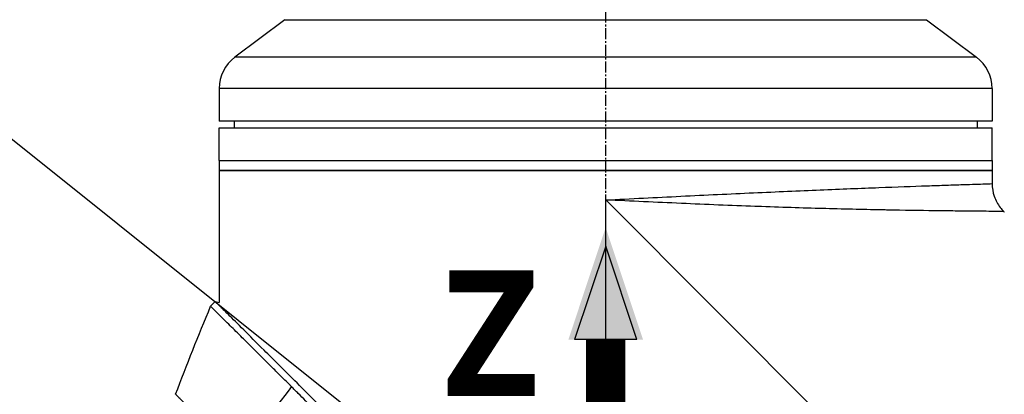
# Model space of a CAD drawing. Header units: millimetres. Extents: x 0 to 4378, y 0 to 2376.
# Tile 106 of 256: x 1407 to 1558, y 805 to 862. Entities that reach past the tile are written whole.
import ezdxf

# ---------------------------------------------------------------- set-up
doc = ezdxf.new("R2010")
doc.units = ezdxf.units.MM
doc.header["$LTSCALE"] = 0.2
doc.linetypes.add('CENTER2', pattern=[1.125, 0.75, -0.125, 0.125, -0.125])
for name, color, linetype in [('02_Center Line', 1, 'CENTER2'), ('07_Special Line2', 76, 'Continuous'), ('12_Before Rev.Num.', 5, 'Continuous')]:
    doc.layers.add(name, color=color, linetype=linetype)
doc.layers.add('14_Mark', color=7, linetype='Continuous', true_color=0xe03c31)
doc.styles.add('Rainbow-5.0 Style', font='malgunsl.ttf')
doc.dimstyles.new('Rainbow-5.0 Style', dxfattribs={"dimtxt": 4, "dimasz": 2.5, "dimexe": 1, "dimexo": 1, "dimgap": 1, "dimtad": 1, "dimdsep": 46, "dimtxsty": 'Rainbow-5.0 Style', "dimcen": 0, "dimclrd": 251, "dimclre": 251, "dimclrt": 7, "dimazin": 3, "dimtp": 0.1, "dimtm": 0.1, "dimtfac": 0.61, "dimtmove": 0, "dimatfit": 3, "dimfxl": 1, "dimlwd": -1, "dimlwe": -1, "dimarcsym": 1})

# ---------------------------------------------------------------- blocks, each defined once
blk = doc.blocks.new('*D153')
at = {"color": 251, "linetype": 'ByBlock', "transparency": 16777216}
for p, q in [((1496.65, 979.96), (1496.65, 952.29)), ((1645.05, 826.01), (1645.05, 960.29)), ((1506.65, 956.29), (1635.05, 956.29))]:
    blk.add_line(p, q, dxfattribs=at)
at = {"color": 251, "transparency": 16777216}
for points in [[(1506.65, 957.96), (1506.65, 954.62), (1496.65, 956.29)], [(1635.05, 957.96), (1635.05, 954.62), (1645.05, 956.29)]]:
    blk.add_solid(points, dxfattribs=at)
at = {"layer": 'Defpoints', "color": 0, "transparency": 16777216}
for p in [(1496.65, 983.96), (1645.05, 956.29), (1645.05, 822.01)]:
    blk.add_point(p, dxfattribs=at)
at = {"color": 7, "transparency": 16777216, "insert": (1570.85, 968.61), "char_height": 16, "attachment_point": 5, "style": 'Rainbow-5.0 Style'}
blk.add_mtext('148.4', dxfattribs=at)
blk = doc.blocks.new('Blk$A47R2-4W24B')
for p, q in [((-197.4, 259.9), (-205, 254.2)), ((-197.4, 259.9), (-99.4, 259.9)), ((-99.4, 259.9), (-91.8, 254.2)), ((-91.8, 254.2), (-205, 254.2)), ((-89.4, 249.4), (-207.4, 249.4)), ((-207.4, 249.4), (-207.4, 244.4)), ((-89.4, 249.4), (-89.4, 244.4)), ((-89.4, 244.4), (-207.4, 244.4)), ((-205.1, 244.4), (-205.11, 243.4)), ((-91.7, 244.4), (-91.69, 243.4)), ((-207.4, 243.4), (-89.4, 243.4)), ((-207.4, 238.4), (-207.4, 243.4)), ((-89.4, 238.4), (-89.4, 243.4)), ((-207.4, 238.4), (-89.4, 238.4)), ((-207.4, 238.4), (-207.4, 236.9)), ((-207.4, 238.4), (-89.4, 238.4)), ((-89.4, 238.4), (-89.4, 236.9)), ((-89.4, 236.9), (-207.4, 236.9)), ((-207.4, 236.9), (-207.4, 233.9)), ((-207.4, 236.9), (-89.4, 236.9)), ((-89.4, 236.9), (-89.4, 234.89)), ((-93.4, 234.76), (-93.4, 234.76)), ((-207.4, 233.4), (-207.4, 216.73)), ((-148.4, 169.2), (-148.4, 232.4)), ((-148.4, 232.4), (-85.2, 169.2)), ((-129.21, 231.55), (-129.21, 231.55)), ((-127.67, 231.49), (-127.67, 231.49)), ((-87.64, 230.64), (-87.54, 230.54)), ((-208, 216.89), (-208.71, 216.18)), ((-208, 216.89), (-207.4, 216.73))]:
    blk.add_line(p, q)
for centre, start, end in [((-201.4, 249.4), 126.8699, 180), ((-95.4, 249.4), 0, 53.1301)]:
    blk.add_arc(centre, 6, start, end)
for points, knots in [([(-148.4, 232.4), (-144.56, 232.59), (-140.68, 232.78), (-136.91, 232.97), (-135.03, 233.06), (-133.16, 233.15), (-131.31, 233.24), (-129.46, 233.32), (-127.62, 233.41), (-125.84, 233.49), (-122.27, 233.65), (-118.88, 233.8), (-115.67, 233.94), (-112.47, 234.07), (-109.43, 234.19), (-106.71, 234.29), (-103.99, 234.4), (-101.54, 234.48), (-99.38, 234.56), (-98.31, 234.6), (-97.3, 234.63), (-96.39, 234.66), (-95.48, 234.69), (-94.65, 234.72), (-93.92, 234.74), (-92.44, 234.79), (-91.31, 234.83), (-90.54, 234.85), (-89.78, 234.87), (-89.4, 234.89), (-89.4, 234.89), (-89.4, 234.89), (-89.4, 234.89), (-89.4, 234.89)], [0, 0, 0, 0, 0.0625, 0.0625, 0.0625, 0.0937607, 0.0937607, 0.0937607, 0.125, 0.125, 0.125, 0.1875, 0.1875, 0.1875, 0.25, 0.25, 0.25, 0.3125, 0.3125, 0.3125, 0.343762, 0.343762, 0.343762, 0.375, 0.375, 0.375, 0.437505, 0.437505, 0.437505, 0.4999997, 0.4999997, 0.4999997, 0.5000036, 0.5000036, 0.5000036, 0.5000036]), ([(-89.4, 234.89), (-89.4, 234.24), (-89.29, 233.58), (-88.88, 232.35), (-88.56, 231.76), (-88.01, 231.03), (-87.83, 230.83), (-87.64, 230.64)], [0, 0, 0, 0, 0.1944378, 0.1944378, 0.3894915, 0.3894915, 0.4694478, 0.4694478, 0.4694478, 0.4694478]), ([(-207.4, 233.9), (-207.4, 233.84), (-207.4, 233.79), (-207.4, 233.73), (-207.4, 233.68), (-207.4, 233.63), (-207.4, 233.59), (-207.4, 233.54), (-207.4, 233.51), (-207.4, 233.48), (-207.4, 233.45), (-207.4, 233.42), (-207.4, 233.41), (-207.4, 233.4), (-207.4, 233.4), (-207.4, 233.4), (-207.4, 233.4), (-207.4, 233.4), (-207.4, 233.4)], [0, 0, 0, 0, 0.1074676, 0.1074676, 0.1074676, 0.2149351, 0.2149351, 0.2149351, 0.3224051, 0.3224051, 0.3224051, 0.4298767, 0.4298767, 0.4298767, 0.5, 0.5, 0.5, 0.5001155, 0.5001155, 0.5001155, 0.5001155]), ([(-87.64, 230.64), (-87.64, 230.64), (-87.64, 230.64), (-87.64, 230.64), (-87.64, 230.64), (-88.05, 230.65), (-88.86, 230.65), (-89.65, 230.66), (-90.81, 230.67), (-92.3, 230.68), (-92.35, 230.68), (-92.39, 230.68), (-92.43, 230.68), (-93.21, 230.69), (-94.09, 230.7), (-95.05, 230.71), (-95.94, 230.72), (-96.92, 230.73), (-97.97, 230.74), (-98.05, 230.75), (-98.13, 230.75), (-98.21, 230.75), (-100.39, 230.78), (-102.84, 230.81), (-105.55, 230.86), (-105.66, 230.87), (-105.78, 230.87), (-105.89, 230.87), (-108.61, 230.92), (-111.64, 230.99), (-114.81, 231.07), (-114.94, 231.08), (-115.07, 231.08), (-115.2, 231.08), (-118.39, 231.17), (-121.74, 231.27), (-125.26, 231.4), (-125.38, 231.4), (-125.5, 231.41), (-125.62, 231.41), (-127.43, 231.48), (-129.3, 231.55), (-131.18, 231.62), (-133.06, 231.7), (-134.95, 231.78), (-136.85, 231.87), (-140.66, 232.04), (-144.53, 232.21), (-148.4, 232.4)], [0.5004051, 0.5004051, 0.5004051, 0.5004051, 0.5004089, 0.5004089, 0.5004089, 0.5636131, 0.5636131, 0.5636131, 0.625, 0.625, 0.625, 0.6267728, 0.6267728, 0.6267728, 0.658295, 0.658295, 0.658295, 0.6875, 0.6875, 0.6875, 0.6897468, 0.6897468, 0.6897468, 0.75, 0.75, 0.75, 0.7524879, 0.7524879, 0.7524879, 0.8125, 0.8125, 0.8125, 0.8149217, 0.8149217, 0.8149217, 0.875, 0.875, 0.875, 0.8770602, 0.8770602, 0.8770602, 0.9078721, 0.9078721, 0.9078721, 0.9384902, 0.9384902, 0.9384902, 1, 1, 1, 1]), ([(-121.07, 129.83), (-121.12, 129.87), (-121.52, 130.28), (-122.42, 131.19), (-122.76, 131.53), (-123.79, 132.56), (-124.48, 133.26), (-126.59, 135.37), (-128.02, 136.81), (-132.37, 141.18), (-135.37, 144.19), (-140.46, 149.29), (-142.52, 151.35), (-146.63, 155.47), (-148.16, 157.01), (-148.77, 157.62), (-148.87, 157.72), (-149.3, 158.16), (-149.62, 158.48), (-151.24, 160.1), (-152.54, 161.41), (-155.25, 164.14), (-156.65, 165.55), (-158.67, 167.58), (-159.27, 168.19), (-160.08, 169), (-160.26, 169.19), (-160.64, 169.57), (-160.84, 169.76), (-161.41, 170.34), (-161.82, 170.75), (-162.99, 171.92), (-163.74, 172.68), (-166.28, 175.22), (-168.06, 177.01), (-170.69, 179.64), (-171.56, 180.51), (-172.86, 181.82), (-173.3, 182.25), (-174.66, 183.61), (-175.56, 184.52), (-177.33, 186.29), (-178.18, 187.14), (-179.85, 188.81), (-180.67, 189.63), (-182.27, 191.23), (-183.05, 192.01), (-186.78, 195.74), (-189.63, 198.59), (-193.4, 202.34), (-194.48, 203.43), (-197.35, 206.29), (-199.04, 207.97), (-202.85, 211.76), (-204.72, 213.62), (-206.33, 215.23), (-206.62, 215.52), (-207.05, 215.95), (-207.22, 216.11), (-207.47, 216.36), (-207.56, 216.45), (-207.76, 216.65), (-207.85, 216.74), (-207.97, 216.86), (-208, 216.89), (-208, 216.89)], [0.000001, 0.000001, 0.000001, 0.000001, 0.020999, 0.020999, 0.03362, 0.03362, 0.058853, 0.058853, 0.10929, 0.10929, 0.210139, 0.210139, 0.277387, 0.277387, 0.343259, 0.343259, 0.357255, 0.357255, 0.400141, 0.400141, 0.572106, 0.572106, 0.758153, 0.758153, 0.839265, 0.839265, 0.865124, 0.865124, 0.885821, 0.885821, 0.936976, 0.936976, 1.031169, 1.031169, 1.255712, 1.255712, 1.367089, 1.367089, 1.423303, 1.423303, 1.543936, 1.543936, 1.662482, 1.662482, 1.779397, 1.779397, 1.892284, 1.892284, 2.327177, 2.327177, 2.51121, 2.51121, 2.83327, 2.83327, 3.318061, 3.318061, 3.439024, 3.439024, 3.529698, 3.529698, 3.597738, 3.597738, 3.699741, 3.699741, 3.801662, 3.801662, 3.801662, 3.801662]), ([(-196.39, 203.92), (-196.4, 203.93), (-196.44, 203.97), (-196.53, 204.06), (-196.56, 204.09), (-196.66, 204.19), (-196.73, 204.26), (-196.93, 204.46), (-197.07, 204.59), (-197.46, 204.99), (-197.72, 205.25), (-198.5, 206.02), (-199, 206.52), (-200.47, 207.99), (-201.4, 208.91), (-202.83, 210.33), (-203.37, 210.87), (-204.55, 212.05), (-205.17, 212.66), (-206.03, 213.52), (-206.32, 213.81), (-206.73, 214.22), (-206.87, 214.35), (-207.14, 214.62), (-207.27, 214.75), (-207.68, 215.16), (-207.93, 215.41), (-208.32, 215.79), (-208.46, 215.94), (-208.66, 216.13), (-208.71, 216.18), (-208.71, 216.18)], [-1.6918166, -1.6918166, -1.6918166, -1.6918166, -1.685693, -1.685693, -1.6817249, -1.6817249, -1.6737888, -1.6737888, -1.6579164, -1.6579164, -1.6261739, -1.6261739, -1.5626748, -1.5626748, -1.4356975, -1.4356975, -1.3510339, -1.3510339, -1.2381853, -1.2381853, -1.1740219, -1.1740219, -1.139664, -1.139664, -1.1030566, -1.1030566, -1.0153848, -1.0153848, -0.9294611, -0.9294611, -0.844105, -0.844105, -0.844105, -0.844105]), ([(-121.78, 129.13), (-121.8, 129.15), (-122.03, 129.37), (-122.2, 129.55), (-122.31, 129.66), (-122.63, 129.98), (-122.85, 130.19), (-123.49, 130.84), (-123.92, 131.28), (-125.23, 132.59), (-126.12, 133.48), (-128.8, 136.18), (-130.64, 138.02), (-133.03, 140.42), (-133.57, 140.96), (-134.72, 142.12), (-135.34, 142.74), (-136.66, 144.06), (-137.37, 144.77), (-138.88, 146.29), (-139.7, 147.11), (-141.01, 148.42), (-141.5, 148.92), (-142.43, 149.85), (-142.87, 150.29), (-143.8, 151.22), (-144.28, 151.71), (-144.96, 152.38), (-145.15, 152.58), (-145.52, 152.95), (-145.7, 153.12), (-146.17, 153.59), (-146.44, 153.87), (-146.94, 154.37), (-147.15, 154.58), (-147.58, 155.01), (-147.79, 155.23), (-148.11, 155.55), (-148.21, 155.64), (-148.46, 155.89), (-148.62, 156.05), (-148.83, 156.26), (-148.88, 156.31), (-148.97, 156.41), (-149.02, 156.45), (-149.1, 156.54), (-149.13, 156.57), (-149.2, 156.64), (-149.25, 156.68), (-149.37, 156.81), (-149.44, 156.88), (-149.62, 157.05), (-149.72, 157.16), (-149.99, 157.43), (-150.15, 157.59), (-150.46, 157.91), (-150.63, 158.07), (-151.28, 158.72), (-151.77, 159.22), (-153.72, 161.19), (-155.19, 162.67), (-157.33, 164.82), (-158, 165.49), (-159.31, 166.81), (-159.95, 167.45), (-160.76, 168.26), (-160.93, 168.44), (-161.15, 168.66), (-161.2, 168.71), (-161.33, 168.84), (-161.42, 168.93), (-162.17, 169.68), (-162.84, 170.36), (-164.29, 171.81), (-165.04, 172.56), (-167.19, 174.72), (-168.59, 176.12), (-170.59, 178.12), (-171.19, 178.73), (-172.08, 179.61), (-172.36, 179.9), (-172.98, 180.52), (-173.33, 180.86), (-173.93, 181.47), (-174.19, 181.73), (-174.73, 182.27), (-175.02, 182.56), (-175.6, 183.14), (-175.9, 183.44), (-176.42, 183.96), (-176.64, 184.19), (-177.03, 184.57), (-177.18, 184.72), (-177.54, 185.09), (-177.75, 185.29), (-178.17, 185.72), (-178.39, 185.93), (-178.98, 186.52), (-179.36, 186.9), (-180.11, 187.66), (-180.49, 188.04), (-181.22, 188.77), (-181.57, 189.12), (-182.58, 190.12), (-183.23, 190.77), (-184.44, 191.98), (-185, 192.54), (-186.04, 193.59), (-186.53, 194.07), (-187.43, 194.97), (-187.84, 195.39), (-188.98, 196.52), (-189.7, 197.24), (-190.93, 198.47), (-191.45, 198.99), (-192.73, 200.27), (-193.49, 201.03), (-194.6, 202.13), (-194.97, 202.5), (-195.51, 203.04), (-195.69, 203.22), (-195.95, 203.48), (-196.04, 203.57), (-196.22, 203.75), (-196.31, 203.83), (-196.39, 203.92)], [-8.505803, -8.505803, -8.505803, -8.505803, -8.494785, -8.494785, -8.478063, -8.478063, -8.444627, -8.444627, -8.377752, -8.377752, -8.243883, -8.243883, -7.976301, -7.976301, -7.899894, -7.899894, -7.812617, -7.812617, -7.713811, -7.713811, -7.601206, -7.601206, -7.533204, -7.533204, -7.472897, -7.472897, -7.406802, -7.406802, -7.380659, -7.380659, -7.356701, -7.356701, -7.315971, -7.315971, -7.284981, -7.284981, -7.253286, -7.253286, -7.239037, -7.239037, -7.215436, -7.215436, -7.206289, -7.206289, -7.198131, -7.198131, -7.189482, -7.189482, -7.169747, -7.169747, -7.137337, -7.137337, -7.092372, -7.092372, -7.023785, -7.023785, -6.954937, -6.954937, -6.744242, -6.744242, -6.117798, -6.117798, -5.832068, -5.832068, -5.558694, -5.558694, -5.484409, -5.484409, -5.462186, -5.462186, -5.424226, -5.424226, -5.133135, -5.133135, -4.815364, -4.815364, -4.21958, -4.21958, -3.958906, -3.958906, -3.836726, -3.836726, -3.68748, -3.68748, -3.57408, -3.57408, -3.448904, -3.448904, -3.319244, -3.319244, -3.216967, -3.216967, -3.148248, -3.148248, -3.053871, -3.053871, -2.956865, -2.956865, -2.784948, -2.784948, -2.611143, -2.611143, -2.449015, -2.449015, -2.143448, -2.143448, -1.875779, -1.875779, -1.641341, -1.641341, -1.436279, -1.436279, -1.077298, -1.077298, -0.807986, -0.807986, -0.404105, -0.404105, -0.202149, -0.202149, -0.101195, -0.101195, -0.050717, -0.050717, 0, 0, 0, 0]), ([(-214.06, 202.74), (-214.06, 202.74), (-214.06, 202.74), (-214.06, 202.74), (-214.06, 202.74), (-214.06, 202.74), (-214.05, 202.74), (-214.05, 202.73), (-214.04, 202.72), (-214.02, 202.71), (-214, 202.68), (-213.96, 202.64), (-213.91, 202.59), (-213.85, 202.53), (-213.78, 202.47), (-213.71, 202.4), (-213.63, 202.31), (-213.53, 202.22), (-213.44, 202.13), (-213.33, 202.02), (-213.23, 201.91), (-213.13, 201.82), (-213.12, 201.8), (-213.11, 201.79), (-213.09, 201.78), (-212.94, 201.62), (-212.79, 201.47), (-212.67, 201.35), (-212.5, 201.19), (-212.38, 201.07), (-212.32, 201), (-212.18, 200.87), (-211.95, 200.64), (-211.58, 200.28), (-211.48, 200.18), (-211.36, 200.06), (-211.24, 199.94), (-210.85, 199.56), (-210.49, 199.2), (-210.18, 198.9), (-210.08, 198.8), (-209.98, 198.7), (-209.9, 198.61), (-209.43, 198.14), (-208.96, 197.67), (-208.51, 197.2), (-208.48, 197.16), (-208.44, 197.13), (-208.4, 197.09), (-208.38, 197.07), (-208.36, 197.05), (-208.34, 197.03), (-208.34, 197.02), (-208.33, 197.01), (-208.33, 197.01)], [0.4973238, 0.4973238, 0.4973238, 0.4973238, 0.5, 0.5, 0.5, 0.5139126, 0.5139126, 0.5139126, 0.529261, 0.529261, 0.529261, 0.5625716, 0.5625716, 0.5625716, 0.6006365, 0.6006365, 0.6006365, 0.6463631, 0.6463631, 0.6463631, 0.7, 0.7, 0.7, 0.7027382, 0.7027382, 0.7027382, 0.7338929, 0.7338929, 0.7338929, 0.775, 0.775, 0.775, 0.8337165, 0.8337165, 0.8337165, 0.85, 0.85, 0.85, 0.9060764, 0.9060764, 0.9060764, 0.925, 0.925, 0.925, 0.9907842, 0.9907842, 0.9907842, 0.9962913, 0.9962913, 0.9962913, 0.9990746, 0.9990746, 0.9990746, 1, 1, 1, 1])]:
    blk.add_open_spline(points, degree=3, knots=knots)
for points in [[(-214.06, 202.74), (-212.35, 207.25), (-210.56, 211.73), (-208.71, 216.18)], [(-196.39, 203.92), (-199.11, 200.28), (-201.83, 196.57), (-204.54, 192.82)]]:
    blk.add_open_spline(points, degree=3)
at = {"layer": '02_Center Line', "ltscale": 11.288275}
blk.add_line((-148.4, 91.82), (-148.4, 673.26), dxfattribs=at)
blk = doc.blocks.new('A$Cf3c49088')
at = {"layer": '07_Special Line2'}
blk.add_hatch(color=256, dxfattribs=at).paths.add_polyline_path([(49.16, 0), (34.9, 4.75), (34.9, -4.75)])
at = {"layer": '12_Before Rev.Num.'}
blk.add_hatch(color=256, dxfattribs=at).paths.add_polyline_path([(0, 49.16), (-4.75, 34.9), (4.75, 34.9)])
at = {"layer": '14_Mark'}
h = blk.add_hatch(color=256, dxfattribs=at)
h.dxf.hatch_style = 1
h.paths.add_polyline_path([(5, 0, 1), (-5, 0, 1)])
at = {"layer": '07_Special Line2'}
for p, q in [((34.9, -3.96), (34.9, 3.96)), ((46.78, 0), (34.9, 3.96)), ((34.9, -3.96), (46.78, 0))]:
    blk.add_line(p, q, dxfattribs=at)
at = {"layer": '07_Special Line2', "const_width": 5}
blk.add_lwpolyline([(34.9, 0), (0, 0)], dxfattribs=at)
at = {"layer": '12_Before Rev.Num.'}
for p, q in [((0, 46.78), (-3.96, 34.9)), ((3.96, 34.9), (0, 46.78)), ((3.96, 34.9), (-3.96, 34.9))]:
    blk.add_line(p, q, dxfattribs=at)
at = {"layer": '12_Before Rev.Num.', "const_width": 5}
blk.add_lwpolyline([(0, 34.9), (0, 0)], dxfattribs=at)
at = {"layer": '14_Mark'}
blk.add_circle((0, 0), 5, dxfattribs=at)
at = {"layer": '07_Special Line2', "insert": (34.53, -17.31), "char_height": 16, "attachment_point": 4, "style": 'Rainbow-5.0 Style'}
blk.add_mtext('{\\fMalgun Gothic Semilight|b1|i0|c129|p50;Y}', dxfattribs=at)
at = {"layer": '12_Before Rev.Num.', "insert": (-20.59, 35.73), "char_height": 16, "attachment_point": 4, "style": 'Rainbow-5.0 Style'}
blk.add_mtext('{\\fMalgun Gothic Semilight|b1|i0|c129|p50;Z}', dxfattribs=at)
at = {"layer": '14_Mark', "insert": (-17.84, -15.46), "char_height": 16, "attachment_point": 4, "style": 'Rainbow-5.0 Style'}
blk.add_mtext('{\\fMalgun Gothic Semilight|b1|i0|c129|p50;1}', dxfattribs=at)

msp = doc.modelspace()

# ---------------------------------------------------------------- block references
msp.add_blockref('Blk$A47R2-4W24B', (1645.046, 602.257))
at = {"xscale": 1.2, "yscale": 1.2, "zscale": 1.2}
msp.add_blockref('A$Cf3c49088', (1496.646, 771.46), dxfattribs=at)

# ---------------------------------------------------------------- dimensions: what is measured, and where the dimension line sits
dim = msp.add_linear_dim(base=(1645.046, 956.291), p1=(1496.646, 983.957), p2=(1645.046, 822.01), dimstyle='Rainbow-5.0 Style', override={"dimscale": 4, "dimtol": 0, "dimlim": 0, "dimtp": 0.1, "dimtm": 0.1, "dimtfac": 0.61, "dimtdec": 2, "dimtolj": 0, "dimtzin": 8})
dim.commit()
dim.dimension.update_dxf_attribs({"geometry": '*D153', "text_midpoint": (1570.846, 968.612)})

# ---------------------------------------------------------------- leaders
at = {"annotation_type": 0, "has_hookline": 1, "hookline_direction": 1, "text_width": 145.327}
msp.add_leader([(1496.648, 771.457), (1371.654, 871.288), (1359.154, 871.288)], dimstyle='Rainbow-5.0 Style', override={"dimscale": 5, "dimgap": 1, "dimtad": 1}, dxfattribs=at)

doc.saveas('drawing.dxf')
